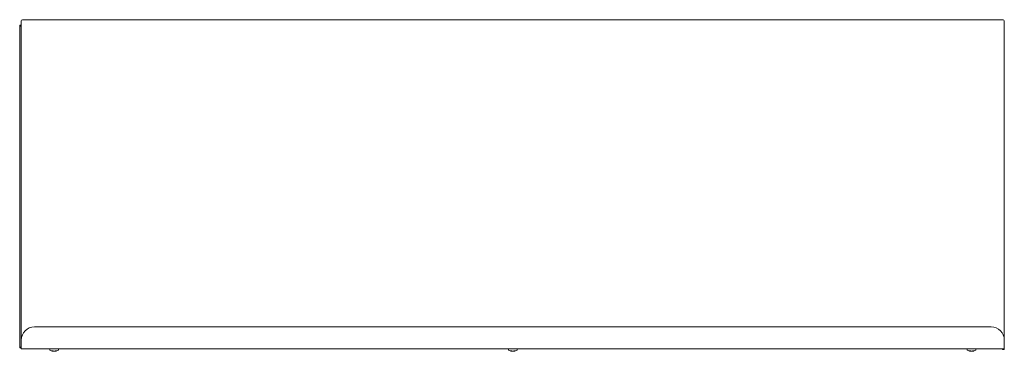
# Model space of a CAD drawing. Header units: millimetres. Extents: x -565 to 336, y -237 to 67.
import ezdxf

# ---------------------------------------------------------------- set-up
doc = ezdxf.new("R2010")
doc.units = ezdxf.units.MM

msp = doc.modelspace()

# ---------------------------------------------------------------- linework, layer by layer
at = {"color": 0, "linetype": 'Continuous', "lineweight": 0}
for p, q in [((-563.54, -226.54), (-563.54, 65.96)), ((-562.54, 66.96), (335.46, 66.96)), ((336.46, 65.96), (336.46, -226.54)), ((-565.04, 61.22), (-565.04, 61.72)), ((-565.04, -233.08), (-565.04, 61.22)), ((-563.94, 61.72), (-563.54, 61.72)), ((-551.54, -214.54), (324.46, -214.54)), ((-565.04, -233.08), (-565.04, -233.72)), ((-565.04, -233.72), (-565.04, -233.72)), ((-565.04, -233.72), (-563.54, -233.72)), ((-563.54, -232.04), (-563.54, -226.54)), ((-563.54, -234.54), (-563.54, -232.04)), ((336.46, -232.04), (336.46, -226.54)), ((336.46, -232.04), (336.46, -234.54)), ((-563.54, -234.54), (336.46, -234.54)), ((-537.54, -235.04), (-537.54, -235.49)), ((-534.6, -236.57), (-534.6, -236.88)), ((-533.56, -236.87), (-533.56, -236.88)), ((-532.47, -236.57), (-532.47, -236.88)), ((-529.54, -235.04), (-529.54, -235.49)), ((-117.54, -235.04), (-117.54, -235.49)), ((-114.6, -236.57), (-114.6, -236.88)), ((-113.56, -236.87), (-113.56, -236.88)), ((-112.47, -236.57), (-112.47, -236.88)), ((-109.54, -235.04), (-109.54, -235.49)), ((302.46, -235.04), (302.46, -235.49)), ((305.4, -236.57), (305.4, -236.88)), ((306.44, -236.87), (306.44, -236.88)), ((307.53, -236.57), (307.53, -236.88)), ((310.46, -235.04), (310.46, -235.49)), ((334.96, -234.58), (334.96, -235.22)), ((334.96, -235.22), (334.96, -235.22)), ((336.46, -235.22), (334.96, -235.22)), ((336.46, -234.58), (336.46, -234.54)), ((336.46, -234.58), (336.46, -235.22)), ((336.46, -235.22), (336.46, -235.22))]:
    msp.add_line(p, q, dxfattribs=at)
at = {"color": 0, "linetype": 'Continuous', "lineweight": 0, "extrusion": (0, 0, -1)}
for centre, radius, start, end in [((562.54, 65.96), 1, 0, 90), ((-335.46, 65.96), 1, 90, 180), ((551.54, -226.54), 12, 0, 90), ((-324.46, -226.54), 12, 90, 180), ((537.04, -235.04), 0.5, 0, 90), ((537.04, -235.49), 0.5, 297.74598, 0), ((532.63, -227.12), 9.96, 281.51566, 297.74598), ((534.44, -227.12), 9.96, 242.25402, 258.48434), ((530.04, -235.04), 0.5, 90, 180), ((530.04, -235.49), 0.5, 180, 242.25402), ((117.04, -235.04), 0.5, 0, 90), ((117.04, -235.49), 0.5, 297.74598, 0), ((112.63, -227.12), 9.96, 281.51566, 297.74598), ((114.44, -227.12), 9.96, 242.25402, 258.48434), ((110.04, -235.04), 0.5, 90, 180), ((110.04, -235.49), 0.5, 180, 242.25402), ((-302.96, -235.04), 0.5, 0, 90), ((-302.96, -235.49), 0.5, 297.74598, 360), ((-307.37, -227.12), 9.96, 281.51566, 297.74598), ((-305.56, -227.12), 9.96, 242.25402, 258.48434), ((-309.96, -235.04), 0.5, 90, 180), ((-309.96, -235.49), 0.5, 180, 242.25402)]:
    msp.add_arc(centre, radius, start, end, dxfattribs=at)
at = {"color": 0, "linetype": 'Continuous', "lineweight": 0}
for points, knots in [([(-565.04, 61.72), (-565.04, 61.76), (-564.99, 61.8), (-564.82, 61.88), (-564.69, 61.91), (-564.38, 61.96), (-564.19, 61.97), (-563.84, 61.97), (-563.69, 61.97), (-563.54, 61.96)], [0, 0, 0, 0, 0.25, 0.25, 0.5, 0.5, 0.75, 0.75, 0.9249247, 0.9249247, 0.9249247, 0.9249247]), ([(-563.54, 61.15), (-563.82, 61.16), (-564.08, 61.17), (-564.53, 61.18), (-564.72, 61.19), (-564.97, 61.2), (-565.04, 61.21), (-565.04, 61.22)], [0.2619805, 0.2619805, 0.2619805, 0.2619805, 0.5, 0.5, 0.75, 0.75, 1, 1, 1, 1]), ([(-563.54, -233.05), (-563.82, -233.05), (-564.08, -233.06), (-564.53, -233.06), (-564.72, -233.06), (-564.97, -233.07), (-565.04, -233.07), (-565.04, -233.08)], [0.2619805, 0.2619805, 0.2619805, 0.2619805, 0.5, 0.5, 0.75, 0.75, 1, 1, 1, 1]), ([(-535.56, -236.56), (-535.51, -236.58), (-535.46, -236.6), (-535.14, -236.74), (-534.87, -236.83), (-534.6, -236.88)], [2.5633073, 2.5633073, 2.5633073, 2.5633073, 2.5832995, 2.5832995, 2.6966603, 2.6966603, 2.6966603, 2.6966603]), ([(-534.48, -236.56), (-534.67, -236.58), (-534.86, -236.59), (-535.21, -236.59), (-535.38, -236.58), (-535.56, -236.56)], [2.4024788, 2.4024788, 2.4024788, 2.4024788, 2.473731, 2.473731, 2.5449832, 2.5449832, 2.5449832, 2.5449832]), ([(-534.54, -236.57), (-534.5, -236.59), (-534.46, -236.61), (-534.13, -236.74), (-533.84, -236.83), (-533.56, -236.88)], [2.5656465, 2.5656465, 2.5656465, 2.5656465, 2.5832995, 2.5832995, 2.6966603, 2.6966603, 2.6966603, 2.6966603]), ([(-534.48, -236.56), (-534.43, -236.58), (-534.38, -236.6), (-534.06, -236.74), (-533.78, -236.83), (-533.51, -236.88)], [2.5633073, 2.5633073, 2.5633073, 2.5633073, 2.5832995, 2.5832995, 2.6966603, 2.6966603, 2.6966603, 2.6966603]), ([(-533.51, -236.88), (-533.23, -236.83), (-532.94, -236.74), (-532.61, -236.6), (-532.56, -236.58), (-532.51, -236.56)], [2.8436586, 2.8436586, 2.8436586, 2.8436586, 2.9570195, 2.9570195, 2.9770116, 2.9770116, 2.9770116, 2.9770116]), ([(-532.47, -236.88), (-532.19, -236.83), (-531.9, -236.74), (-531.57, -236.6), (-531.52, -236.58), (-531.47, -236.56)], [2.8436586, 2.8436586, 2.8436586, 2.8436586, 2.9570195, 2.9570195, 2.9770116, 2.9770116, 2.9770116, 2.9770116]), ([(-115.56, -236.56), (-115.51, -236.58), (-115.46, -236.6), (-115.14, -236.74), (-114.87, -236.83), (-114.6, -236.88)], [2.5633073, 2.5633073, 2.5633073, 2.5633073, 2.5832995, 2.5832995, 2.6966603, 2.6966603, 2.6966603, 2.6966603]), ([(-114.48, -236.56), (-114.67, -236.58), (-114.86, -236.59), (-115.21, -236.59), (-115.38, -236.58), (-115.56, -236.56)], [2.4024788, 2.4024788, 2.4024788, 2.4024788, 2.473731, 2.473731, 2.5449832, 2.5449832, 2.5449832, 2.5449832]), ([(-114.54, -236.57), (-114.5, -236.59), (-114.46, -236.61), (-114.13, -236.74), (-113.84, -236.83), (-113.56, -236.88)], [2.5656465, 2.5656465, 2.5656465, 2.5656465, 2.5832995, 2.5832995, 2.6966603, 2.6966603, 2.6966603, 2.6966603]), ([(-114.48, -236.56), (-114.43, -236.58), (-114.38, -236.6), (-114.06, -236.74), (-113.78, -236.83), (-113.51, -236.88)], [2.5633073, 2.5633073, 2.5633073, 2.5633073, 2.5832995, 2.5832995, 2.6966603, 2.6966603, 2.6966603, 2.6966603]), ([(-113.51, -236.88), (-113.23, -236.83), (-112.94, -236.74), (-112.61, -236.6), (-112.56, -236.58), (-112.51, -236.56)], [2.8436586, 2.8436586, 2.8436586, 2.8436586, 2.9570195, 2.9570195, 2.9770116, 2.9770116, 2.9770116, 2.9770116]), ([(-112.47, -236.88), (-112.19, -236.83), (-111.9, -236.74), (-111.57, -236.6), (-111.52, -236.58), (-111.47, -236.56)], [2.8436586, 2.8436586, 2.8436586, 2.8436586, 2.9570195, 2.9570195, 2.9770116, 2.9770116, 2.9770116, 2.9770116]), ([(304.44, -236.56), (304.49, -236.58), (304.54, -236.6), (304.86, -236.74), (305.13, -236.83), (305.4, -236.88)], [2.5633073, 2.5633073, 2.5633073, 2.5633073, 2.5832995, 2.5832995, 2.6966603, 2.6966603, 2.6966603, 2.6966603]), ([(305.52, -236.56), (305.33, -236.58), (305.14, -236.59), (304.79, -236.59), (304.62, -236.58), (304.44, -236.56)], [2.4024788, 2.4024788, 2.4024788, 2.4024788, 2.473731, 2.473731, 2.5449832, 2.5449832, 2.5449832, 2.5449832]), ([(305.46, -236.57), (305.5, -236.59), (305.54, -236.61), (305.87, -236.74), (306.16, -236.83), (306.44, -236.88)], [2.5656465, 2.5656465, 2.5656465, 2.5656465, 2.5832995, 2.5832995, 2.6966603, 2.6966603, 2.6966603, 2.6966603]), ([(305.52, -236.56), (305.57, -236.58), (305.62, -236.6), (305.94, -236.74), (306.22, -236.83), (306.49, -236.88)], [2.5633073, 2.5633073, 2.5633073, 2.5633073, 2.5832995, 2.5832995, 2.6966603, 2.6966603, 2.6966603, 2.6966603]), ([(306.49, -236.88), (306.77, -236.83), (307.06, -236.74), (307.39, -236.6), (307.44, -236.58), (307.49, -236.56)], [2.8436586, 2.8436586, 2.8436586, 2.8436586, 2.9570195, 2.9570195, 2.9770116, 2.9770116, 2.9770116, 2.9770116]), ([(307.53, -236.88), (307.81, -236.83), (308.1, -236.74), (308.43, -236.6), (308.48, -236.58), (308.53, -236.56)], [2.8436586, 2.8436586, 2.8436586, 2.8436586, 2.9570195, 2.9570195, 2.9770116, 2.9770116, 2.9770116, 2.9770116]), ([(333.96, -234.54), (334.42, -234.55), (334.84, -234.56), (334.94, -234.57), (334.96, -234.57), (334.96, -234.58), (334.96, -234.58)], [0, 0, 0, 0, 0.861446, 0.861446, 0.861446, 1, 1, 1, 1]), ([(333.96, -234.54), (334.29, -234.54), (334.62, -234.55), (335.22, -234.55), (335.5, -234.56), (335.96, -234.56), (336.15, -234.56), (336.4, -234.57), (336.46, -234.57), (336.46, -234.58)], [0, 0, 0, 0, 0.25, 0.25, 0.5, 0.5, 0.75, 0.75, 1, 1, 1, 1])]:
    msp.add_open_spline(points, degree=3, knots=knots, dxfattribs=at)
for points in [[(-534.62, -236.88), (-534.61, -236.88), (-534.6, -236.88), (-534.6, -236.88)], [(-533.56, -236.88), (-533.55, -236.88), (-533.54, -236.88), (-533.54, -236.88)], [(-532.53, -236.57), (-532.51, -236.57), (-532.49, -236.57), (-532.47, -236.57)], [(-531.97, -236.59), (-532.14, -236.59), (-532.32, -236.58), (-532.51, -236.56)], [(-531.47, -236.56), (-531.64, -236.58), (-531.81, -236.59), (-531.97, -236.59)], [(-114.62, -236.88), (-114.61, -236.88), (-114.6, -236.88), (-114.6, -236.88)], [(-113.56, -236.88), (-113.55, -236.88), (-113.54, -236.88), (-113.54, -236.88)], [(-112.53, -236.57), (-112.51, -236.57), (-112.49, -236.57), (-112.47, -236.57)], [(-111.97, -236.59), (-112.14, -236.59), (-112.32, -236.58), (-112.51, -236.56)], [(-111.47, -236.56), (-111.64, -236.58), (-111.81, -236.59), (-111.97, -236.59)], [(305.38, -236.88), (305.39, -236.88), (305.4, -236.88), (305.4, -236.88)], [(306.44, -236.88), (306.45, -236.88), (306.46, -236.88), (306.46, -236.88)], [(307.47, -236.57), (307.49, -236.57), (307.51, -236.57), (307.53, -236.57)], [(308.03, -236.59), (307.86, -236.59), (307.68, -236.58), (307.49, -236.56)], [(308.53, -236.56), (308.36, -236.58), (308.19, -236.59), (308.03, -236.59)]]:
    msp.add_open_spline(points, degree=3, dxfattribs=at)

doc.saveas('drawing.dxf')
